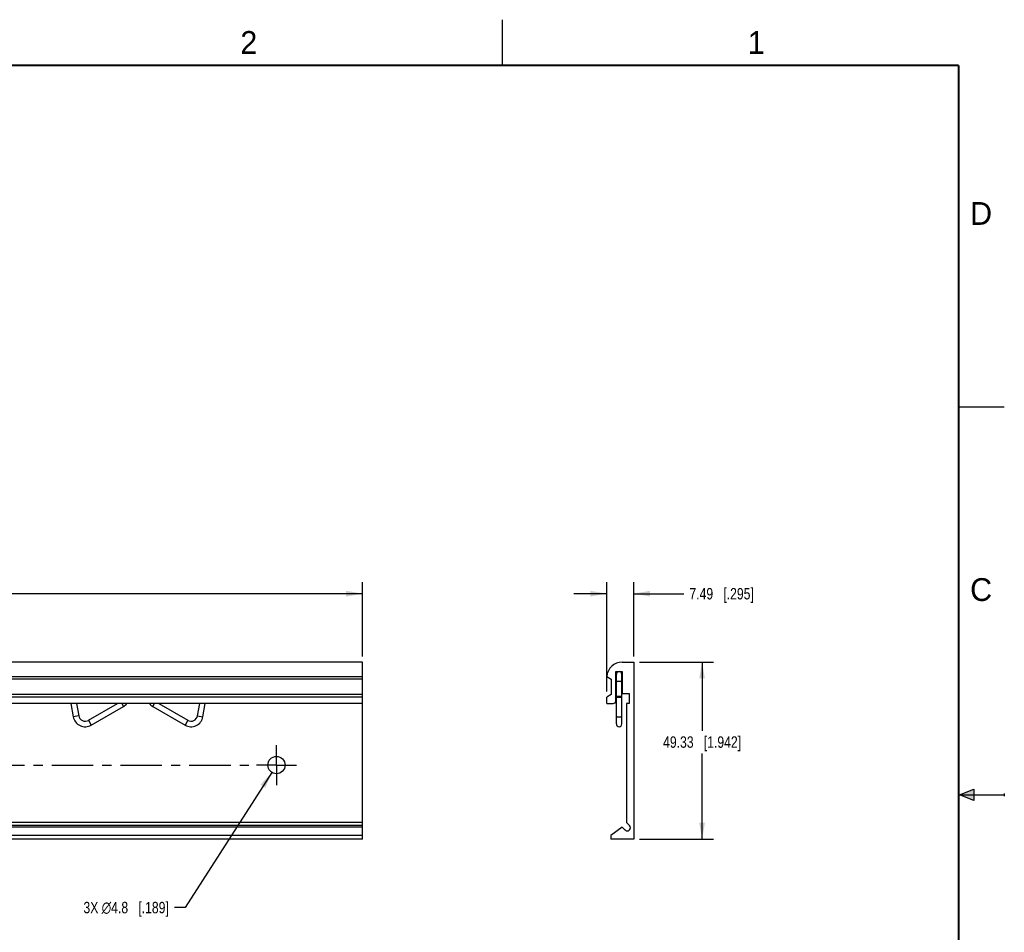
# Model space of a CAD drawing. Header units: inches. Extents: x 0 to 22, y 0 to 17.
# Tile 8 of 8: x 11.2 to 22, y 7 to 17. Entities that reach past the tile are written whole.
import ezdxf

# ---------------------------------------------------------------- set-up
doc = ezdxf.new("R2010")
doc.units = ezdxf.units.IN
doc.header["$LTSCALE"] = 1.21
doc.header["$MEASUREMENT"] = 0
doc.linetypes.add('CENTER', pattern=[0.6, 0.375, -0.075, 0.075, -0.075])
doc.layers.get('0').update_dxf_attribs({"linetype": 'CONTINUOUS'})
doc.layers.add('02___PRT_ALL_AXES', color=7, linetype='CONTINUOUS')
doc.layers.add('DIMENSIONS', color=7, linetype='CONTINUOUS')
doc.styles.get("Standard").update_dxf_attribs({"font": 'txt', "width": 0.8})
doc.styles.add('TEXTSTYLE_2', font='txt')
doc.dimstyles.new('DIMSTYLE_2', dxfattribs={"dimtxt": 0.125, "dimasz": 0.18, "dimexe": 0.125, "dimexo": 0.0625, "dimgap": 0.0625, "dimtad": 0, "dimtih": 1, "dimtoh": 1, "dimdsep": 46, "dimtxsty": 'STANDARD', "dimblk": '_FILLED', "dimblk1": '_FILLED', "dimblk2": '_FILLED', "dimcen": 0.09, "dimadec": 0, "dimazin": 0, "dimtp": 0.02, "dimtm": 0.02, "dimtfac": 1, "dimtofl": 0, "dimtmove": 0, "dimatfit": 3, "dimldrblk": '_FILLED', "dimfxl": 1, "dimtolj": 1, "dimarcsym": 0})
doc.dimstyles.new('DIMSTYLE_3', dxfattribs={"dimtxt": 0.125, "dimasz": 0.18, "dimexe": 0.125, "dimexo": 0.0625, "dimgap": 0.09, "dimtad": 0, "dimtih": 1, "dimtoh": 1, "dimdsep": 46, "dimtxsty": 'STANDARD', "dimblk": '_FILLED', "dimblk1": '_FILLED', "dimblk2": '_FILLED', "dimcen": 0.09, "dimadec": 0, "dimazin": 0, "dimtp": 0.02, "dimtm": 0.02, "dimtfac": 1, "dimtmove": 0, "dimatfit": 2, "dimldrblk": '_FILLED', "dimfxl": 1, "dimtolj": 1, "dimarcsym": 0})

# ---------------------------------------------------------------- blocks, each defined once
blk = doc.blocks.new('_FILLED')
at = {"color": 0, "linetype": 'BYBLOCK'}
blk.add_solid([(0, 0), (-1, 0.174), (-1, -0.174)], dxfattribs=at)
blk = doc.blocks.new('*D3')
at = {"layer": 'DIMENSIONS', "color": 2, "linetype": 'CONTINUOUS'}
for p, q in [((17.999, 9.955), (18.812, 9.955)), ((18.687, 9.955), (18.687, 9.202)), ((18.687, 8.013), (18.687, 8.952)), ((17.999, 8.013), (18.812, 8.013))]:
    blk.add_line(p, q, dxfattribs=at)
at = {"layer": 'DIMENSIONS', "color": 2, "linetype": 'CONTINUOUS', "xscale": 0.18, "yscale": 0.18, "zscale": 0.18}
for p, rotation in [((18.687, 9.955), 90), ((18.687, 8.013), 270)]:
    blk.add_blockref('_FILLED', p, dxfattribs=dict(at, rotation=rotation))
at = {"layer": 'DIMENSIONS', "color": 2, "linetype": 'CONTINUOUS', "insert": (18.687, 9.14), "char_height": 0.125, "width": 1.325, "attachment_point": 2, "line_spacing_factor": 0.9}
blk.add_mtext('49.33{\\Ftxt.shx;\\W1.000000;\\H0.125000; }[1.942]', dxfattribs=at)
blk = doc.blocks.new('*D4')
at = {"layer": 'DIMENSIONS', "color": 2, "linetype": 'CONTINUOUS'}
for p, q in [((17.642, 9.632), (17.642, 10.83)), ((17.937, 10.017), (17.937, 10.83)), ((17.642, 10.705), (17.282, 10.705)), ((17.937, 10.705), (18.485, 10.705))]:
    blk.add_line(p, q, dxfattribs=at)
at = {"layer": 'DIMENSIONS', "color": 2, "linetype": 'CONTINUOUS', "xscale": 0.18, "yscale": 0.18, "zscale": 0.18}
blk.add_blockref('_FILLED', (17.642, 10.705), dxfattribs=at)
at = {"layer": 'DIMENSIONS', "color": 2, "linetype": 'CONTINUOUS', "xscale": 0.18, "yscale": 0.18, "zscale": 0.18, "rotation": 180}
blk.add_blockref('_FILLED', (17.937, 10.705), dxfattribs=at)
at = {"layer": 'DIMENSIONS', "color": 2, "linetype": 'CONTINUOUS', "insert": (18.548, 10.767), "char_height": 0.125, "width": 1.125, "attachment_point": 1, "line_spacing_factor": 0.9}
blk.add_mtext('7.49{\\Ftxt.shx;\\W1.000000;\\H0.125000; }[.295]', dxfattribs=at)
blk = doc.blocks.new('*D5')
at = {"layer": 'DIMENSIONS', "color": 2, "linetype": 'CONTINUOUS'}
for p, q in [((4.138, 10.017), (4.138, 10.83)), ((14.965, 10.017), (14.965, 10.83)), ((4.138, 10.705), (8.877, 10.705)), ((14.965, 10.705), (10.227, 10.705))]:
    blk.add_line(p, q, dxfattribs=at)
at = {"layer": 'DIMENSIONS', "color": 2, "linetype": 'CONTINUOUS', "xscale": 0.18, "yscale": 0.18, "zscale": 0.18, "rotation": 180}
blk.add_blockref('_FILLED', (4.138, 10.705), dxfattribs=at)
at = {"layer": 'DIMENSIONS', "color": 2, "linetype": 'CONTINUOUS', "xscale": 0.18, "yscale": 0.18, "zscale": 0.18}
blk.add_blockref('_FILLED', (14.965, 10.705), dxfattribs=at)
at = {"layer": 'DIMENSIONS', "color": 2, "linetype": 'CONTINUOUS', "insert": (9.552, 10.767), "char_height": 0.125, "width": 1.225, "attachment_point": 2, "line_spacing_factor": 0.9}
blk.add_mtext('275{\\Ftxt.shx;\\W1.000000;\\H0.125000; }[10.827]', dxfattribs=at)
blk = doc.blocks.new('*D6')
at = {"layer": 'DIMENSIONS', "color": 2, "linetype": 'CONTINUOUS'}
for p, q in [((13.97, 8.745), (13.021, 7.263)), ((13.021, 7.263), (12.904, 7.263))]:
    blk.add_line(p, q, dxfattribs=at)
at = {"layer": 'DIMENSIONS', "color": 2, "linetype": 'CONTINUOUS', "xscale": 0.18, "yscale": 0.18, "zscale": 0.18, "rotation": 57.3722750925}
blk.add_blockref('_FILLED', (13.97, 8.745), dxfattribs=at)
at = {"layer": 'DIMENSIONS', "color": 2, "linetype": 'CONTINUOUS', "insert": (12.841, 7.325), "char_height": 0.125, "width": 1.49167, "attachment_point": 3, "line_spacing_factor": 0.9}
blk.add_mtext('3X \\Fgdt;{\\Fgdt;n}\\Ftxt;4.8{\\Ftxt.shx;\\W1.000000;\\H0.125000; }[.189]', dxfattribs=at)

msp = doc.modelspace()

# ---------------------------------------------------------------- hatches: boundary and pattern name
at = {"linetype": 'CONTINUOUS'}
msp.add_hatch(color=2, dxfattribs=at).paths.add_polyline_path([(21.666, 8.562), (21.666, 8.438), (21.51, 8.5)])

# ---------------------------------------------------------------- linework, layer by layer
at = {"color": 2, "linetype": 'CONTINUOUS'}
for p, q in [((16.5, 16.5), (16.5, 17)), ((22, 12.75), (21.5, 12.75)), ((21.51, 8.5), (21.666, 8.562)), ((21.666, 8.562), (21.666, 8.438)), ((21.51, 8.5), (22, 8.5)), ((21.666, 8.438), (21.51, 8.5)), ((22, 8.515), (22, 8.485))]:
    msp.add_line(p, q, dxfattribs=at)
at = {"color": 7, "linetype": 'CONTINUOUS'}
for p, q in [((14.965, 9.955), (4.138, 9.955)), ((14.965, 8.013), (14.965, 9.955)), ((17.812, 9.955), (17.937, 9.955)), ((17.937, 9.955), (17.937, 8.013)), ((17.742, 9.53), (17.742, 9.85)), ((17.742, 9.85), (17.812, 9.85)), ((17.812, 9.85), (17.812, 9.61)), ((4.138, 9.797), (14.965, 9.797)), ((14.965, 9.768), (4.138, 9.768)), ((17.642, 9.797), (17.69, 9.768)), ((17.69, 9.768), (17.69, 9.6)), ((17.747, 9.276), (17.747, 9.82)), ((17.807, 9.276), (17.807, 9.82)), ((17.812, 9.61), (17.889, 9.61)), ((17.889, 9.61), (17.889, 9.5)), ((14.965, 9.6), (4.138, 9.6)), ((14.965, 9.57), (4.138, 9.57)), ((14.965, 9.5), (4.138, 9.5)), ((11.768, 9.5), (11.794, 9.355)), ((11.829, 9.5), (11.853, 9.365)), ((11.96, 9.316), (12.278, 9.5)), ((12.327, 9.5), (12.345, 9.469)), ((12.682, 9.5), (12.664, 9.469)), ((12.73, 9.5), (13.049, 9.316)), ((13.156, 9.365), (13.18, 9.5)), ((13.215, 9.355), (13.241, 9.5)), ((17.69, 9.6), (17.642, 9.57)), ((17.642, 9.5), (17.642, 9.57)), ((17.642, 9.5), (17.712, 9.5)), ((17.857, 9.5), (17.857, 8.197)), ((17.889, 9.5), (17.857, 9.5)), ((11.99, 9.264), (12.345, 9.469)), ((12.664, 9.469), (13.019, 9.264)), ((11.853, 9.365), (11.794, 9.355)), ((11.96, 9.316), (11.99, 9.264)), ((13.049, 9.316), (13.019, 9.264)), ((13.156, 9.365), (13.215, 9.355)), ((14.965, 8.197), (4.138, 8.197)), ((14.965, 8.162), (4.138, 8.162)), ((14.965, 8.146), (4.138, 8.146)), ((17.809, 8.146), (17.687, 8.053)), ((17.842, 8.113), (17.809, 8.146)), ((17.857, 8.197), (17.892, 8.162)), ((14.965, 8.053), (4.138, 8.053)), ((14.965, 8.013), (4.138, 8.013)), ((17.687, 8.053), (17.687, 8.013)), ((17.937, 8.013), (17.687, 8.013))]:
    msp.add_line(p, q, dxfattribs=at)
at = {"color": 7, "linetype": 'CONTINUOUS', "const_width": 0.02}
for points in [[(21.5, 16.5), (0.5, 16.5)], [(21.5, 0.5), (21.5, 16.5)]]:
    msp.add_lwpolyline(points, dxfattribs=at)
at = {"color": 7, "linetype": 'CONTINUOUS'}
for centre, radius, start, end in [((17.812, 9.785), 0.17, 90, 175.7147), ((17.777, 9.82), 0.03, 0, 180), ((12.285, 9.573), 0.12, 300, 322.5671), ((12.724, 9.573), 0.12, 217.4329, 240), ((17.712, 9.53), 0.03, 270, 360), ((11.924, 9.378), 0.132, 190, 300), ((11.924, 9.378), 0.072, 190, 300), ((13.085, 9.378), 0.132, 240, 350), ((13.085, 9.378), 0.072, 240, 350), ((17.777, 9.276), 0.03, 180, 360), ((17.867, 8.138), 0.035, 225, 45)]:
    msp.add_arc(centre, radius, start, end, dxfattribs=at)
for points, knots in [([(17.777, 9.741), (17.775, 9.741), (17.771, 9.741), (17.766, 9.741), (17.76, 9.741), (17.756, 9.74), (17.754, 9.739), (17.752, 9.739), (17.75, 9.739), (17.749, 9.738), (17.748, 9.738), (17.747, 9.737), (17.747, 9.737), (17.747, 9.736), (17.747, 9.736)], [0, 0, 0, 0, 0.187677, 0.368364, 0.535371, 0.6826, 0.747143, 0.804893, 0.855416, 0.898408, 0.933755, 0.961662, 0.982986, 1, 1, 1, 1]), ([(17.807, 9.736), (17.807, 9.736), (17.807, 9.737), (17.806, 9.737), (17.806, 9.738), (17.805, 9.738), (17.803, 9.739), (17.802, 9.739), (17.8, 9.739), (17.797, 9.74), (17.793, 9.741), (17.788, 9.741), (17.783, 9.741), (17.779, 9.741), (17.777, 9.741)], [0, 0, 0, 0, 0.017014, 0.038338, 0.066245, 0.101592, 0.144584, 0.195107, 0.252857, 0.3174, 0.464629, 0.631636, 0.812323, 1, 1, 1, 1]), ([(17.777, 9.579), (17.775, 9.579), (17.771, 9.579), (17.766, 9.579), (17.76, 9.578), (17.756, 9.578), (17.754, 9.577), (17.752, 9.577), (17.75, 9.576), (17.749, 9.576), (17.748, 9.575), (17.747, 9.575), (17.747, 9.574), (17.747, 9.574), (17.747, 9.574)], [0, 0, 0, 0, 0.187677, 0.368364, 0.535371, 0.6826, 0.747143, 0.804893, 0.855416, 0.898408, 0.933755, 0.961662, 0.982986, 1, 1, 1, 1]), ([(17.747, 9.574), (17.747, 9.574), (17.747, 9.573), (17.747, 9.573), (17.748, 9.572), (17.749, 9.572), (17.75, 9.571), (17.752, 9.571), (17.754, 9.571), (17.756, 9.57), (17.76, 9.57), (17.766, 9.569), (17.771, 9.569), (17.775, 9.569), (17.777, 9.569)], [0, 0, 0, 0, 0.017014, 0.038338, 0.066245, 0.101592, 0.144584, 0.195107, 0.252857, 0.3174, 0.464629, 0.631636, 0.812323, 1, 1, 1, 1]), ([(17.807, 9.574), (17.807, 9.574), (17.807, 9.574), (17.806, 9.575), (17.806, 9.575), (17.805, 9.576), (17.803, 9.576), (17.802, 9.577), (17.8, 9.577), (17.797, 9.578), (17.793, 9.578), (17.788, 9.579), (17.783, 9.579), (17.779, 9.579), (17.777, 9.579)], [0, 0, 0, 0, 0.017014, 0.038338, 0.066245, 0.101592, 0.144584, 0.195107, 0.252857, 0.3174, 0.464629, 0.631636, 0.812323, 1, 1, 1, 1]), ([(17.777, 9.569), (17.779, 9.569), (17.783, 9.569), (17.788, 9.569), (17.793, 9.57), (17.797, 9.57), (17.8, 9.571), (17.802, 9.571), (17.803, 9.571), (17.805, 9.572), (17.806, 9.572), (17.806, 9.573), (17.807, 9.573), (17.807, 9.574), (17.807, 9.574)], [0, 0, 0, 0, 0.187677, 0.368364, 0.535371, 0.6826, 0.747143, 0.804893, 0.855416, 0.898408, 0.933755, 0.961662, 0.982986, 1, 1, 1, 1]), ([(17.747, 9.36), (17.747, 9.36), (17.747, 9.36), (17.747, 9.359), (17.748, 9.359), (17.749, 9.358), (17.75, 9.358), (17.752, 9.357), (17.754, 9.357), (17.756, 9.356), (17.76, 9.356), (17.766, 9.355), (17.771, 9.355), (17.775, 9.355), (17.777, 9.355)], [0, 0, 0, 0, 0.017014, 0.038338, 0.066245, 0.101592, 0.144584, 0.195107, 0.252857, 0.3174, 0.464629, 0.631636, 0.812323, 1, 1, 1, 1]), ([(17.777, 9.355), (17.779, 9.355), (17.783, 9.355), (17.788, 9.355), (17.793, 9.356), (17.797, 9.356), (17.8, 9.357), (17.802, 9.357), (17.803, 9.358), (17.805, 9.358), (17.806, 9.359), (17.806, 9.359), (17.807, 9.36), (17.807, 9.36), (17.807, 9.36)], [0, 0, 0, 0, 0.187677, 0.368364, 0.535371, 0.6826, 0.747143, 0.804893, 0.855416, 0.898408, 0.933755, 0.961662, 0.982986, 1, 1, 1, 1])]:
    msp.add_open_spline(points, degree=3, knots=knots, dxfattribs=at)
at = {"layer": '02___PRT_ALL_AXES', "color": 7, "linetype": 'CENTER'}
for p, q in [((14.021, 8.825), (14.021, 9.044)), ((9.297, 8.825), (13.802, 8.825)), ((14.021, 8.825), (13.802, 8.825)), ((14.021, 8.825), (14.241, 8.825)), ((14.021, 8.825), (14.021, 8.605))]:
    msp.add_line(p, q, dxfattribs=at)
at = {"layer": '02___PRT_ALL_AXES', "color": 7, "linetype": 'CONTINUOUS'}
msp.add_circle((14.021, 8.825), 0.0945, dxfattribs=at)

# ---------------------------------------------------------------- texts
at = {"color": 2, "linetype": 'CONTINUOUS', "char_height": 0.25, "width": 0.25, "attachment_point": 1, "line_spacing_factor": 0.9, "style": 'TEXTSTYLE_2'}
for s, insert in [('2', (13.625, 16.875)), ('1', (19.188, 16.875)), ('D', (21.625, 15)), ('C', (21.625, 10.875))]:
    msp.add_mtext(s, dxfattribs=dict(at, insert=insert))

# ---------------------------------------------------------------- dimensions: what is measured, and where the dimension line sits
at = {"layer": 'DIMENSIONS', "color": 2, "linetype": 'CONTINUOUS'}
for base, p1, p2, angle, picture, middle in [((4.138, 10.705), (14.965, 9.955), (4.138, 9.955), 180, '*D5', (9.552, 10.705)), ((17.641854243, 10.704583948), (17.936854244, 9.954583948), (17.641854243, 9.569583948), 180, '*D4', (19.110100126, 10.704583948)), ((18.687, 9.955), (17.937, 8.013), (17.937, 9.955), 90, '*D3', (18.687, 9.077))]:
    dim = msp.add_linear_dim(base=base, p1=p1, p2=p2, angle=angle, dimstyle='DIMSTYLE_2', dxfattribs=at)
    dim.commit()
    dim.dimension.update_dxf_attribs({"geometry": picture, "text_midpoint": middle, "dimtype": 160})
dim = msp.add_diameter_dim_2p(p1=(13.97, 8.745), p2=(14.072, 8.904), text='3X %%c<>', dimstyle='DIMSTYLE_3', override={"dimpost": '<>'}, dxfattribs=at)
dim.commit()
dim.dimension.update_dxf_attribs({"geometry": '*D6', "text_midpoint": (12.096, 7.263), "dimtype": 163})

doc.saveas('drawing.dxf')
